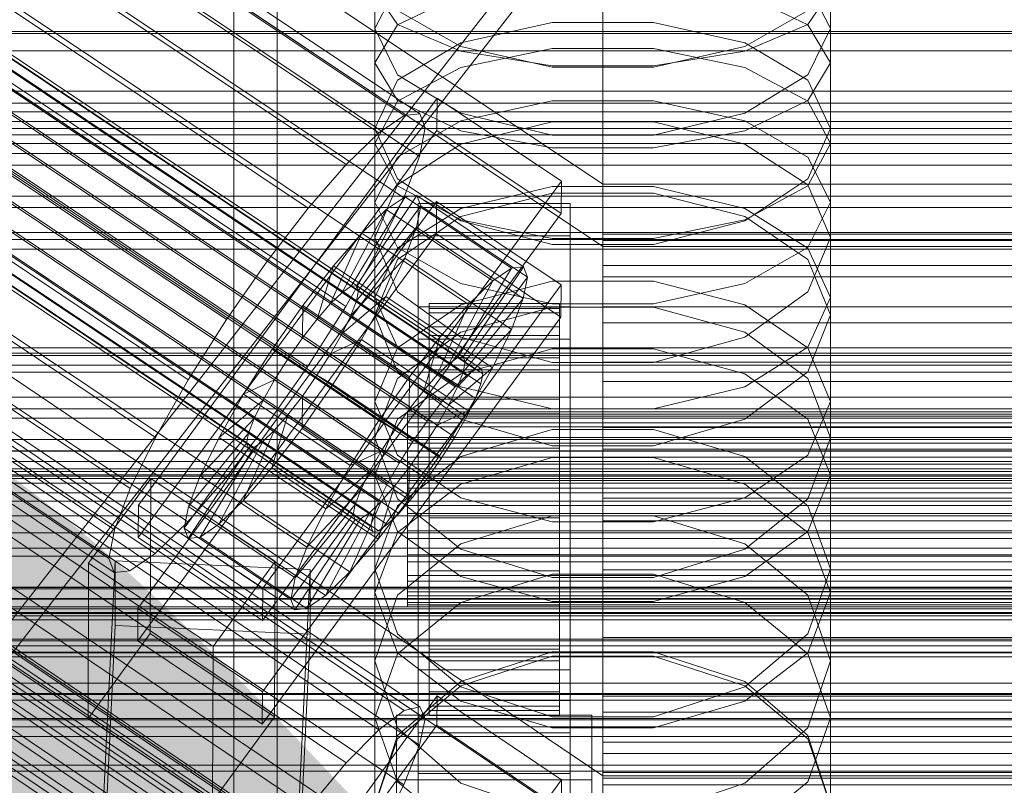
# Model space of a CAD drawing. Header units: millimetres. Extents: x -2233 to 61924, y -68080 to 6847.
# Tile 179 of 256: x -184 to -93, y -33996 to -33925. Entities that reach past the tile are written whole.
import ezdxf

# ---------------------------------------------------------------- set-up
doc = ezdxf.new("R2010")
doc.units = ezdxf.units.MM
for name, color, linetype, lineweight in [('COTAS_O', 1, 'Continuous', 0), ('COTAS_P', 1, 'Continuous', 0), ('frontal_briquetadora', 7, 'Continuous', 0), ('frontal_C01', 7, 'Continuous', 0), ('frontal_C02', 7, 'Continuous', 0), ('frontal_C03', 7, 'Continuous', 0), ('frontal_secador', 7, 'Continuous', 0)]:
    doc.layers.add(name, color=color, linetype=linetype, lineweight=lineweight)
doc.dimstyles.new('R19_100', dxfattribs={"dimtxt": 250, "dimasz": 150, "dimexe": 150, "dimexo": 80, "dimgap": 100, "dimtad": 1, "dimtih": 1, "dimtoh": 1, "dimdsep": 46, "dimcen": 0.09, "dimadec": 0, "dimazin": 0, "dimtfac": 1, "dimtdec": 4, "dimtofl": 0, "dimtmove": 0, "dimatfit": 3, "dimfxl": 1, "dimtolj": 1, "dimtzin": 0, "dimarcsym": 0})

# ---------------------------------------------------------------- blocks, each defined once
blk = doc.blocks.new('DIM_R27_52')
at = {"layer": 'COTAS_O'}
for p, q in [((-1725, -33700), (-1575, -33655)), ((1725, -33700), (1575, -33655)), ((-1725, -34400), (-1725, -33700)), ((-1725, -33700), (1725, -33700)), ((-1725, -33700), (-1575, -33745)), ((1725, -33700), (1575, -33745)), ((1725, -34400), (1725, -33700))]:
    blk.add_line(p, q, dxfattribs=at)
blk.add_text('3450 O', height=250, dxfattribs=at).set_placement((0, -33600))
blk = doc.blocks.new('DIM_R27_53')
at = {"layer": 'COTAS_P'}
for p, q in [((-150, -32000), (550, -32000)), ((550, -32000), (505, -32150)), ((550, -34600), (550, -32000)), ((550, -32000), (595, -32150)), ((550, -34600), (505, -34450)), ((550, -34600), (595, -34450)), ((-150, -34600), (550, -34600))]:
    blk.add_line(p, q, dxfattribs=at)
blk.add_text('2600 P', height=250, rotation=90, dxfattribs=at).set_placement((450, -33300))
blk = doc.blocks.new('DIM_R27_55')
at = {"layer": 'COTAS_O'}
for p, q in [((-650, -33700), (50, -33700)), ((50, -33700), (5, -33850)), ((50, -34900), (50, -33700)), ((50, -33700), (95, -33850)), ((50, -34900), (5, -34750)), ((50, -34900), (95, -34750)), ((-650, -34900), (50, -34900))]:
    blk.add_line(p, q, dxfattribs=at)
blk.add_text('1200 O', height=250, rotation=90, dxfattribs=at).set_placement((-50, -34300))
blk = doc.blocks.new('DIM_R27_56')
at = {"layer": 'COTAS_O'}
for p, q in [((-650, -34200), (-500, -34155)), ((650, -34200), (500, -34155)), ((-650, -34900), (-650, -34200)), ((-650, -34200), (650, -34200)), ((-650, -34200), (-500, -34245)), ((650, -34200), (500, -34245)), ((650, -34900), (650, -34200))]:
    blk.add_line(p, q, dxfattribs=at)
blk.add_text('1300 O', height=250, dxfattribs=at).set_placement((0, -34100))

msp = doc.modelspace()

# ---------------------------------------------------------------- linework, layer by layer
at = {"layer": 'frontal_briquetadora'}
for p, q in [((-151, -33929.238), (-151, -33912.608)), ((-109, -33929.238), (-109, -33912.608)), ((-164, -34100), (-164, -33920)), ((-160, -34100), (-160, -33920)), ((-151, -33936.682), (-151, -33920.41)), ((-109, -33936.682), (-109, -33920.41)), ((-160, -33922.563), (-160, -33931.737)), ((-160, -33932.038), (-160, -33922.836)), ((-148.92, -33922.018), (-151, -33926.087)), ((-148.92, -33925.697), (-151, -33922.627)), ((-109, -33926.087), (-111.08, -33922.018)), ((-109, -33922.627), (-111.08, -33925.697)), ((-160, -33932.339), (-160, -33923.11)), ((-148.92, -33925.751), (-143.093, -33922.955)), ((-116.907, -33922.955), (-111.08, -33925.751)), ((-143.094, -33927.741), (-148.92, -33924.402)), ((-111.08, -33924.402), (-116.906, -33927.741)), ((-134.674, -33925.528), (-143.094, -33927.39)), ((-125.326, -33925.528), (-134.674, -33925.528)), ((-116.906, -33927.39), (-125.326, -33925.528)), ((-151, -33929.238), (-148.92, -33925.751)), ((-151, -33942.099), (-151, -33926.087)), ((-151, -33926.087), (-148.92, -33930.345)), ((-143.093, -33928.158), (-148.92, -33925.697)), ((-111.08, -33925.697), (-116.907, -33928.158)), ((-111.08, -33925.751), (-109, -33929.238)), ((-111.08, -33930.345), (-109, -33926.087)), ((-109, -33942.099), (-109, -33926.087)), ((-143.094, -33927.39), (-148.92, -33930.837)), ((-111.08, -33930.837), (-116.906, -33927.39)), ((-134.674, -33929.647), (-143.094, -33927.741)), ((-134.673, -33927.928), (-143.093, -33929.662)), ((-134.673, -33929.524), (-143.093, -33928.158)), ((-125.327, -33927.928), (-134.673, -33927.928)), ((-116.907, -33929.662), (-125.327, -33927.928)), ((-116.907, -33928.158), (-125.327, -33929.524)), ((-116.906, -33927.741), (-125.326, -33929.647)), ((-151, -33929.238), (-148.92, -33932.725)), ((-111.08, -33932.725), (-109, -33929.238)), ((-143.093, -33929.662), (-148.92, -33932.786)), ((-125.326, -33929.647), (-134.674, -33929.647)), ((-125.327, -33929.524), (-134.673, -33929.524)), ((-111.08, -33932.786), (-116.907, -33929.662)), ((-148.92, -33930.837), (-151, -33935.302)), ((-148.92, -33930.345), (-143.094, -33933.895)), ((-116.906, -33933.895), (-111.08, -33930.345)), ((-109, -33935.302), (-111.08, -33930.837)), ((-160, -33931.737), (-160, -33941.791)), ((-160, -33942.119), (-160, -33932.038)), ((-160, -33942.448), (-160, -33932.339)), ((-148.92, -33932.786), (-151, -33936.682)), ((-148.92, -33932.725), (-143.093, -33935.521)), ((-143.093, -33934.597), (-134.673, -33932.744)), ((-134.673, -33932.744), (-125.327, -33932.744)), ((-125.327, -33932.744), (-116.907, -33934.597)), ((-116.907, -33935.521), (-111.08, -33932.725)), ((-109, -33936.682), (-111.08, -33932.786)), ((-148.92, -33937.935), (-143.093, -33934.597)), ((-143.094, -33933.895), (-134.674, -33935.917)), ((-143.094, -33936.726), (-134.674, -33934.689)), ((-134.674, -33934.689), (-125.326, -33934.689)), ((-125.326, -33935.917), (-116.906, -33933.895)), ((-125.326, -33934.689), (-116.906, -33936.726)), ((-116.907, -33934.597), (-111.08, -33937.935)), ((-148.92, -33939.949), (-151, -33935.302)), ((-151, -33950.89), (-151, -33935.302)), ((-143.093, -33935.521), (-134.673, -33937.073)), ((-125.327, -33937.073), (-116.907, -33935.521)), ((-109, -33935.302), (-111.08, -33939.949)), ((-109, -33950.89), (-109, -33935.302)), ((-134.674, -33935.917), (-125.326, -33935.917)), ((-151, -33936.682), (-148.92, -33940.578)), ((-148.92, -33940.485), (-143.094, -33936.726)), ((-134.673, -33937.073), (-125.327, -33937.073)), ((-116.906, -33936.726), (-111.08, -33940.485)), ((-111.08, -33940.578), (-109, -33936.682)), ((-151, -33942.099), (-148.92, -33937.935)), ((-111.08, -33937.935), (-109, -33942.099)), ((-143.094, -33943.808), (-148.92, -33939.949)), ((-111.08, -33939.949), (-116.906, -33943.808)), ((-151, -33945.334), (-148.92, -33940.485)), ((-148.92, -33940.578), (-143.093, -33943.702)), ((-143.093, -33942.681), (-134.673, -33940.653)), ((-134.673, -33940.653), (-125.327, -33940.653)), ((-125.327, -33940.653), (-116.907, -33942.681)), ((-116.907, -33943.702), (-111.08, -33940.578)), ((-111.08, -33940.485), (-109, -33945.334)), ((-160, -33941.791), (-160, -33952.701)), ((-134.674, -33941.254), (-143.094, -33943.404)), ((-125.326, -33941.254), (-134.674, -33941.254)), ((-116.906, -33943.404), (-125.326, -33941.254)), ((-160, -33953.056), (-160, -33942.119)), ((-160, -33953.411), (-160, -33942.448)), ((-148.92, -33946.262), (-151, -33942.099)), ((-148.92, -33946.334), (-143.093, -33942.681)), ((-116.907, -33942.681), (-111.08, -33946.334)), ((-109, -33942.099), (-111.08, -33946.262)), ((-143.094, -33943.404), (-148.92, -33947.367)), ((-143.093, -33943.702), (-134.673, -33945.436)), ((-125.327, -33945.436), (-116.907, -33943.702)), ((-111.08, -33947.366), (-116.906, -33943.404)), ((-134.674, -33946.001), (-143.094, -33943.808)), ((-116.906, -33943.808), (-125.326, -33946.001)), ((-148.92, -33950.361), (-151, -33945.334)), ((-151, -33960.462), (-151, -33945.334)), ((-134.673, -33945.436), (-125.327, -33945.436)), ((-109, -33945.334), (-111.08, -33950.361)), ((-109, -33960.462), (-109, -33945.334)), ((-151, -33950.89), (-148.92, -33946.334)), ((-143.093, -33949.6), (-148.92, -33946.262)), ((-125.326, -33946.001), (-134.674, -33946.001)), ((-111.08, -33946.262), (-116.907, -33949.6)), ((-111.08, -33946.334), (-109, -33950.89)), ((-148.92, -33947.367), (-151, -33952.465)), ((-109, -33952.465), (-111.08, -33947.366)), ((-134.673, -33949.368), (-143.093, -33951.565)), ((-134.673, -33951.453), (-143.093, -33949.6)), ((-125.327, -33949.368), (-134.673, -33949.368)), ((-116.907, -33951.565), (-125.327, -33949.368)), ((-116.907, -33949.6), (-125.327, -33951.453)), ((-151, -33950.89), (-148.92, -33955.446)), ((-143.094, -33954.52), (-148.92, -33950.361)), ((-111.08, -33950.361), (-116.906, -33954.52)), ((-111.08, -33955.446), (-109, -33950.89)), ((-143.093, -33951.565), (-148.92, -33955.525)), ((-134.674, -33951.768), (-143.094, -33954.085)), ((-143.094, -33954.085), (-134.674, -33951.768)), ((-125.326, -33951.768), (-134.674, -33951.768)), ((-125.327, -33951.453), (-134.673, -33951.453)), ((-116.906, -33954.085), (-125.326, -33951.768)), ((-125.326, -33951.768), (-116.906, -33954.085)), ((-111.08, -33955.525), (-116.907, -33951.565)), ((-160, -33952.701), (-160, -33964.438)), ((-151, -33967.266), (-151, -33952.465)), ((-151, -33952.465), (-148.92, -33957.738)), ((-111.08, -33957.738), (-109, -33952.465)), ((-109, -33967.266), (-109, -33952.465)), ((-160, -33964.818), (-160, -33953.056)), ((-160, -33965.199), (-160, -33953.411)), ((-143.094, -33954.085), (-148.92, -33958.344)), ((-148.92, -33958.344), (-143.094, -33954.085)), ((-134.674, -33956.878), (-143.094, -33954.52)), ((-116.906, -33954.52), (-125.326, -33956.878)), ((-111.08, -33958.344), (-116.906, -33954.085)), ((-116.906, -33954.085), (-111.08, -33958.344)), ((-148.92, -33955.525), (-151, -33960.462)), ((-148.92, -33955.446), (-143.093, -33959.099)), ((-116.907, -33959.099), (-111.08, -33955.446)), ((-109, -33960.462), (-111.08, -33955.525)), ((-143.093, -33957.922), (-134.673, -33955.615)), ((-134.673, -33955.615), (-125.327, -33955.615)), ((-125.327, -33955.615), (-116.907, -33957.922)), ((-125.326, -33956.878), (-134.674, -33956.878)), ((-148.92, -33957.738), (-143.094, -33962.092)), ((-148.92, -33962.081), (-143.093, -33957.922)), ((-116.907, -33957.922), (-111.08, -33962.081)), ((-116.906, -33962.092), (-111.08, -33957.738)), ((-148.92, -33958.344), (-151, -33963.807)), ((-143.093, -33959.099), (-134.673, -33961.127)), ((-125.327, -33961.127), (-116.907, -33959.099)), ((-109, -33963.807), (-111.08, -33958.344)), ((-151, -33960.462), (-148.92, -33965.4)), ((-111.08, -33965.4), (-109, -33960.462)), ((-134.673, -33961.127), (-125.327, -33961.127)), ((-151, -33967.266), (-148.92, -33962.081)), ((-143.094, -33962.092), (-134.674, -33964.556)), ((-125.326, -33964.556), (-116.906, -33962.092)), ((-111.08, -33962.081), (-109, -33967.266)), ((-143.094, -33965.539), (-134.674, -33963.061)), ((-134.674, -33963.061), (-125.326, -33963.061)), ((-125.326, -33963.061), (-116.906, -33965.539)), ((-160, -33964.438), (-160, -33976.973)), ((-148.92, -33969.438), (-151, -33963.807)), ((-151, -33978.088), (-151, -33963.807)), ((-134.674, -33964.556), (-125.326, -33964.556)), ((-109, -33963.807), (-111.08, -33969.438)), ((-109, -33978.088), (-109, -33963.807)), ((-160, -33977.377), (-160, -33964.818)), ((-160, -33977.782), (-160, -33965.199)), ((-148.92, -33965.4), (-143.093, -33969.359)), ((-148.92, -33970.084), (-143.094, -33965.539)), ((-116.907, -33969.359), (-111.08, -33965.4)), ((-116.906, -33965.539), (-111.08, -33970.084)), ((-143.093, -33968.093), (-134.673, -33965.624)), ((-134.673, -33965.624), (-125.327, -33965.624)), ((-125.327, -33965.624), (-116.907, -33968.093)), ((-148.92, -33972.452), (-151, -33967.266)), ((-109, -33967.266), (-111.08, -33972.452)), ((-148.92, -33972.541), (-143.093, -33968.093)), ((-116.907, -33968.093), (-111.08, -33972.541)), ((-151, -33975.899), (-148.92, -33970.084)), ((-143.094, -33974.075), (-148.92, -33969.438)), ((-143.093, -33969.359), (-134.673, -33971.557)), ((-125.327, -33971.557), (-116.907, -33969.359)), ((-111.08, -33969.438), (-116.906, -33974.075)), ((-111.08, -33970.084), (-109, -33975.899)), ((-134.674, -33971.009), (-143.094, -33973.591)), ((-125.326, -33971.009), (-134.674, -33971.009)), ((-116.906, -33973.591), (-125.326, -33971.009)), ((-134.673, -33971.557), (-125.327, -33971.557)), ((-151, -33978.088), (-148.92, -33972.541)), ((-143.093, -33976.61), (-148.92, -33972.452)), ((-111.08, -33972.452), (-116.907, -33976.61)), ((-111.08, -33972.541), (-109, -33978.088)), ((-143.094, -33973.591), (-148.92, -33978.321)), ((-111.08, -33978.321), (-116.906, -33973.591)), ((-134.674, -33976.695), (-143.094, -33974.075)), ((-116.906, -33974.075), (-125.326, -33976.695)), ((-148.92, -33981.875), (-151, -33975.899)), ((-151, -33989.624), (-151, -33975.899)), ((-134.673, -33976.379), (-143.093, -33979.002)), ((-125.327, -33976.379), (-134.673, -33976.379)), ((-116.907, -33979.002), (-125.327, -33976.379)), ((-109, -33975.899), (-111.08, -33981.875)), ((-109, -33989.624), (-109, -33975.899)), ((-160, -33976.973), (-160, -33990.272)), ((-134.673, -33978.918), (-143.093, -33976.61)), ((-125.326, -33976.695), (-134.674, -33976.695)), ((-116.907, -33976.61), (-125.327, -33978.918)), ((-160, -33990.7), (-160, -33977.377)), ((-160, -33991.128), (-160, -33977.782)), ((-151, -33978.088), (-148.92, -33983.634)), ((-111.08, -33983.634), (-109, -33978.088)), ((-148.92, -33978.321), (-151, -33984.362)), ((-143.093, -33979.002), (-148.92, -33983.729)), ((-125.327, -33978.918), (-134.673, -33978.918)), ((-111.08, -33983.729), (-116.907, -33979.002)), ((-109, -33984.362), (-111.08, -33978.321)), ((-143.094, -33986.783), (-148.92, -33981.875)), ((-111.08, -33981.875), (-116.906, -33986.783)), ((-148.92, -33983.634), (-143.093, -33988.082)), ((-134.674, -33983.539), (-143.094, -33986.271)), ((-125.326, -33983.539), (-134.674, -33983.539)), ((-116.906, -33986.271), (-125.326, -33983.539)), ((-116.907, -33988.082), (-111.08, -33983.634)), ((-148.92, -33983.729), (-151, -33989.624)), ((-151, -33997.699), (-151, -33984.362)), ((-151, -33984.362), (-148.92, -33990.56)), ((-143.093, -33986.673), (-134.673, -33983.95)), ((-134.673, -33983.95), (-125.327, -33983.95)), ((-125.327, -33983.95), (-116.907, -33986.673)), ((-109, -33989.624), (-111.08, -33983.729)), ((-111.08, -33990.56), (-109, -33984.362)), ((-109, -33997.699), (-109, -33984.362)), ((-143.094, -33986.271), (-148.92, -33991.269)), ((-111.08, -33991.269), (-116.906, -33986.271)), ((-148.92, -33991.58), (-143.093, -33986.673)), ((-134.674, -33989.552), (-143.094, -33986.783)), ((-116.906, -33986.783), (-125.326, -33989.552)), ((-116.907, -33986.673), (-111.08, -33991.58)), ((-143.093, -33988.082), (-134.673, -33990.551)), ((-125.327, -33990.551), (-116.907, -33988.082)), ((-151, -33989.624), (-148.92, -33995.519)), ((-125.326, -33989.552), (-134.674, -33989.552)), ((-111.08, -33995.519), (-109, -33989.624)), ((-160, -33990.272), (-160, -34004.303)), ((-160, -34004.753), (-160, -33990.7)), ((-148.92, -33990.56), (-143.094, -33995.642)), ((-134.673, -33990.551), (-125.327, -33990.551)), ((-116.906, -33995.642), (-111.08, -33990.56)), ((-160, -34005.203), (-160, -33991.128)), ((-148.92, -33991.269), (-151, -33997.637)), ((-151, -33997.699), (-148.92, -33991.58)), ((-109, -33997.637), (-111.08, -33991.269)), ((-111.08, -33991.58), (-109, -33997.699)), ((-148.92, -33995.519), (-143.093, -34000.246)), ((-116.907, -34000.246), (-111.08, -33995.519)), ((-143.094, -33995.642), (-134.674, -33998.507)), ((-125.326, -33998.507), (-116.906, -33995.642))]:
    msp.add_line(p, q, dxfattribs=at)
at = {"layer": 'frontal_C01'}
for p, q in [((-130, -33994.965), (-130, -33732.352)), ((-130, -33738.133), (-130, -34000.746)), ((-332.629, -33864.633), (-148.32, -33988.968)), ((-331.181, -33864.284), (-146.872, -33988.618)), ((-330.692, -33865.373), (-146.383, -33989.708)), ((-334.938, -33866.398), (-150.629, -33990.733)), ((-355.53, -33868.098), (-141.731, -34012.326)), ((-355.017, -33867.974), (-141.218, -34012.202)), ((-354.844, -33868.36), (-141.045, -34012.589)), ((-331.197, -33867.828), (-146.887, -33992.163)), ((-356.348, -33868.723), (-142.549, -34012.952)), ((-355.022, -33869.23), (-141.224, -34013.458)), ((-357.415, -33869.808), (-143.617, -34014.036)), ((-337.95, -33869.458), (-153.641, -33993.793)), ((-355.541, -33870.524), (-141.742, -34014.753)), ((-358.659, -33871.277), (-144.861, -34015.505)), ((-332.659, -33871.481), (-148.35, -33995.816)), ((-356.363, -33872.155), (-142.565, -34016.383)), ((-146.196, -34017.26), (-359.995, -33873.031)), ((-341.461, -33873.605), (-157.152, -33997.94)), ((-357.434, -33874.011), (-143.635, -34018.239)), ((-361.332, -33874.951), (-147.533, -34019.179)), ((-358.68, -33875.965), (-144.881, -34020.193)), ((-334.981, -33876.083), (-150.672, -34000.418)), ((-160.922, -34002.891), (-345.231, -33878.556)), ((-338.003, -33881.32), (-153.694, -34005.655)), ((-349.002, -33883.974), (-164.693, -34008.309)), ((-341.52, -33886.835), (-157.211, -34011.17)), ((-130, -33994.965), (-228.298, -33928.654)), ((-228.298, -33934.434), (-130, -34000.746)), ((-172.809, -34025.451), (-145.277, -33987.597)), ((-145.289, -33990.293), (-145.277, -33987.597)), ((-145.277, -33987.597), (-133.809, -33995.333)), ((-150.629, -33990.733), (-148.32, -33988.968)), ((-148.32, -33988.968), (-146.872, -33988.618)), ((-146.872, -33988.618), (-146.383, -33989.708)), ((-146.383, -33989.708), (-146.887, -33992.163)), ((-145.289, -33990.293), (-172.821, -34028.147)), ((-153.641, -33993.793), (-150.629, -33990.733)), ((-133.821, -33998.029), (-145.289, -33990.293)), ((-146.887, -33992.163), (-148.35, -33995.816)), ((-157.152, -33997.94), (-153.641, -33993.793)), ((-133.809, -33995.333), (-161.341, -34033.188)), ((-133.809, -33995.333), (-133.821, -33998.029)), ((-130, -34257.579), (-130, -33994.965)), ((0, -33994.965), (-130, -33994.965)), ((-148.35, -33995.816), (-150.672, -34000.418))]:
    msp.add_line(p, q, dxfattribs=at)
at = {"layer": 'frontal_C02'}
for p, q in [((-130, -33940.443), (-130, -33649.948)), ((-130, -33655.678), (-130, -33946.173)), ((-332.629, -33810.853), (-148.32, -33934.108)), ((-331.181, -33810.695), (-146.872, -33933.95)), ((-330.692, -33811.978), (-146.383, -33935.233)), ((-334.938, -33812.44), (-150.629, -33935.695)), ((-355.53, -33814.539), (-141.731, -33957.515)), ((-355.017, -33814.483), (-141.218, -33957.459)), ((-331.197, -33814.614), (-146.887, -33937.869)), ((-356.348, -33815.102), (-142.549, -33958.077)), ((-354.844, -33814.938), (-141.045, -33957.913)), ((-337.95, -33815.35), (-153.641, -33938.604)), ((-357.415, -33816.133), (-143.617, -33959.108)), ((-355.022, -33815.872), (-141.224, -33958.847)), ((-358.659, -33817.561), (-144.861, -33960.537)), ((-355.541, -33817.222), (-141.742, -33960.197)), ((-332.659, -33818.423), (-148.35, -33941.678)), ((-146.196, -33962.266), (-359.995, -33819.291)), ((-356.363, -33818.895), (-142.565, -33961.871)), ((-341.461, -33819.382), (-157.152, -33942.637)), ((-361.332, -33821.203), (-147.533, -33964.178)), ((-357.434, -33820.779), (-143.635, -33963.754)), ((-358.68, -33822.743), (-144.881, -33965.719)), ((-362.578, -33823.168), (-148.779, -33966.143)), ((-334.981, -33823.147), (-150.672, -33946.401)), ((-360.017, -33824.656), (-146.218, -33967.631)), ((-160.922, -33947.518), (-345.231, -33824.263)), ((-363.648, -33825.051), (-149.85, -33968.027)), ((-361.352, -33826.385), (-147.554, -33969.361)), ((-364.471, -33826.725), (-150.672, -33969.7)), ((-364.989, -33828.075), (-151.191, -33971.05)), ((-362.596, -33827.814), (-148.798, -33970.789)), ((-338.003, -33828.462), (-153.694, -33951.717)), ((-365.168, -33829.009), (-151.369, -33971.984)), ((-364.482, -33829.407), (-150.683, -33972.383)), ((-363.664, -33828.845), (-149.865, -33971.82)), ((-364.995, -33829.463), (-151.196, -33972.439)), ((-349.002, -33829.66), (-164.693, -33952.915)), ((-341.52, -33834.007), (-157.211, -33957.262)), ((-352.519, -33835.205), (-168.21, -33958.46)), ((-345.291, -33839.404), (-160.982, -33962.659)), ((-355.541, -33840.521), (-171.232, -33963.775)), ((-349.061, -33844.285), (-164.752, -33967.54)), ((-357.863, -33845.244), (-173.554, -33968.499)), ((-352.572, -33848.318), (-168.263, -33971.572)), ((-359.326, -33849.053), (-175.016, -33972.308)), ((-359.83, -33851.689), (-175.521, -33974.944)), ((-355.584, -33851.227), (-171.275, -33974.481)), ((-359.341, -33852.972), (-175.032, -33976.227)), ((-357.893, -33852.814), (-173.584, -33976.069)), ((-130, -33940.443), (-228.298, -33874.707)), ((-228.298, -33880.437), (-130, -33946.173)), ((-172.809, -33970.016), (-145.277, -33932.493)), ((-145.289, -33935.474), (-145.277, -33932.493)), ((-145.277, -33932.493), (-133.809, -33940.162)), ((-150.629, -33935.695), (-148.32, -33934.108)), ((-148.32, -33934.108), (-146.872, -33933.95)), ((-146.872, -33933.95), (-146.383, -33935.233)), ((-145.289, -33935.474), (-172.821, -33972.996)), ((-146.383, -33935.233), (-146.887, -33937.869)), ((-133.821, -33943.143), (-145.289, -33935.474)), ((-153.641, -33938.604), (-150.629, -33935.695)), ((-146.887, -33937.869), (-148.35, -33941.678)), ((-157.152, -33942.637), (-153.641, -33938.604)), ((-133.809, -33940.162), (-161.341, -33977.685)), ((-133.809, -33940.162), (-133.821, -33943.143)), ((-130, -34230.937), (-130, -33940.443)), ((0, -33940.443), (-130, -33940.443)), ((-153.199, -33949.845), (-148.226, -33941.585)), ((-152.686, -33949.789), (-147.143, -33941.467)), ((-148.35, -33941.678), (-150.672, -33946.401)), ((-148.226, -33941.585), (-149.953, -33942.773)), ((-147.143, -33941.467), (-148.226, -33941.585)), ((-148.226, -33941.585), (-138.396, -33948.159)), ((-147.143, -33941.467), (-137.313, -33948.041)), ((-146.777, -33942.427), (-147.143, -33941.467)), ((-172.847, -33979.553), (-145.315, -33942.031)), ((-160.922, -33947.518), (-157.152, -33942.637)), ((-154.017, -33950.408), (-149.953, -33942.773)), ((-152.513, -33950.244), (-146.777, -33942.427)), ((-149.953, -33942.773), (-152.207, -33944.949)), ((-149.953, -33942.773), (-140.123, -33949.346)), ((-147.155, -33944.399), (-146.777, -33942.427)), ((-147, -33945.185), (-147, -33942.205)), ((-147, -33942.205), (-133, -33942.205)), ((-147, -33988.023), (-147, -33942.205)), ((-146.777, -33942.427), (-136.948, -33949)), ((-145.327, -33945.011), (-145.315, -33942.031)), ((-145.315, -33942.031), (-133.847, -33949.7)), ((-133, -33942.205), (-133, -33945.185)), ((-133, -33942.205), (-133, -33988.023)), ((-161.353, -33980.665), (-133.821, -33943.143)), ((-152.692, -33951.178), (-147.155, -33944.399)), ((-148.249, -33947.248), (-147.155, -33944.399)), ((-147.155, -33944.399), (-137.325, -33950.972)), ((-145.327, -33945.011), (-172.859, -33982.534)), ((-155.085, -33951.439), (-152.207, -33944.949)), ((-152.207, -33944.949), (-154.833, -33947.965)), ((-152.207, -33944.949), (-142.377, -33951.522)), ((-133, -33945.185), (-147, -33945.185)), ((-147, -33945.185), (-147, -33991.004)), ((-133.859, -33952.68), (-145.327, -33945.011)), ((-133, -33991.004), (-133, -33945.185)), ((-130, -33946.173), (-130, -33945.04)), ((-130, -33945.04), (-130, -33945.636)), ((-130, -33945.04), (130, -33945.04)), ((-150.672, -33946.401), (-153.694, -33951.717)), ((-130, -33945.636), (-130, -33947.921)), ((-130, -33945.636), (130, -33945.636)), ((-130, -33946.173), (-130, -34236.667)), ((-130, -33946.173), (0, -33946.173)), ((-130, -33948.958), (-130, -33946.173)), ((-130, -33946.173), (130, -33946.173)), ((-153.21, -33952.528), (-148.249, -33947.248)), ((-149.985, -33950.781), (-148.249, -33947.248)), ((-148.249, -33947.248), (-138.419, -33953.822)), ((-164.693, -33952.915), (-160.922, -33947.518)), ((-154.833, -33947.965), (-157.653, -33951.616)), ((-156.329, -33952.867), (-154.833, -33947.965)), ((-154.833, -33947.965), (-145.003, -33954.539)), ((-138.396, -33948.159), (-143.369, -33956.419)), ((-137.313, -33948.041), (-142.856, -33956.363)), ((-140.123, -33949.346), (-138.396, -33948.159)), ((-138.396, -33948.159), (-137.313, -33948.041)), ((-137.313, -33948.041), (-136.948, -33949)), ((-130, -33947.921), (-130, -33951.739)), ((-130, -33947.921), (130, -33947.921)), ((-136.948, -33949), (-142.683, -33956.818)), ((-136.948, -33949), (-137.325, -33950.972)), ((-130, -33953.206), (-130, -33948.958)), ((-130, -33948.958), (130, -33948.958)), ((-133.847, -33949.7), (-161.379, -33987.222)), ((-154.017, -33950.408), (-153.199, -33949.845)), ((-153.199, -33949.845), (-152.686, -33949.789)), ((-143.369, -33956.419), (-153.199, -33949.845)), ((-142.856, -33956.363), (-152.686, -33949.789)), ((-152.686, -33949.789), (-152.513, -33950.244)), ((-140.123, -33949.346), (-144.188, -33956.981)), ((-142.377, -33951.522), (-140.123, -33949.346)), ((-133.847, -33949.7), (-133.859, -33952.68)), ((-155.085, -33951.439), (-154.017, -33950.408)), ((-154.033, -33954.201), (-149.985, -33950.781)), ((-144.188, -33956.981), (-154.017, -33950.408)), ((-152.513, -33950.244), (-152.692, -33951.178)), ((-142.683, -33956.818), (-152.513, -33950.244)), ((-152.246, -33954.757), (-149.985, -33950.781)), ((-149.985, -33950.781), (-140.156, -33957.355)), ((-137.325, -33950.972), (-142.862, -33957.752)), ((-137.325, -33950.972), (-138.419, -33953.822)), ((-157.653, -33951.616), (-160.474, -33955.654)), ((-157.653, -33951.616), (-157.665, -33954.597)), ((-147.823, -33958.19), (-157.653, -33951.616)), ((-153.694, -33951.717), (-157.211, -33957.262)), ((-156.329, -33952.867), (-155.085, -33951.439)), ((-145.255, -33958.012), (-155.085, -33951.439)), ((-152.692, -33951.178), (-153.21, -33952.528)), ((-142.862, -33957.752), (-152.692, -33951.178)), ((-147, -33954.723), (-147, -33951.742)), ((-147, -33951.742), (-133, -33951.742)), ((-147, -33997.561), (-147, -33951.742)), ((-146, -33961.426), (-146, -33951.434)), ((-146, -33951.434), (-146, -33951.88)), ((-146, -33951.434), (-134, -33951.434)), ((-146, -33952.282), (-146, -33951.434)), ((-146, -33961.637), (-146, -33951.88)), ((-146, -33951.88), (-146, -33953.59)), ((-146, -33951.88), (-134, -33951.88)), ((-142.377, -33951.522), (-145.255, -33958.012)), ((-145.003, -33954.539), (-142.377, -33951.522)), ((-134, -33951.88), (-134, -33951.434)), ((-134, -33951.434), (-134, -33961.426)), ((-134, -33951.434), (-134, -33952.282)), ((-134, -33953.59), (-134, -33951.88)), ((-134, -33951.88), (-134, -33961.637)), ((-133, -33951.742), (-133, -33954.723)), ((-133, -33951.742), (-133, -33997.561)), ((-130, -33951.739), (-130, -33956.831)), ((-130, -33951.739), (130, -33951.739)), ((-161.391, -33990.203), (-133.859, -33952.68)), ((-153.21, -33952.528), (-154.033, -33954.201)), ((-143.38, -33959.101), (-153.21, -33952.528)), ((-146, -33961.828), (-146, -33952.282)), ((-146, -33952.282), (-134, -33952.282)), ((-146, -33954.366), (-146, -33952.282)), ((-134, -33952.282), (-134, -33961.828)), ((-134, -33952.282), (-134, -33954.366)), ((-168.21, -33958.46), (-164.693, -33952.915)), ((-157.665, -33954.597), (-156.329, -33952.867)), ((-146.499, -33959.441), (-156.329, -33952.867)), ((-146, -33962.447), (-146, -33953.59)), ((-146, -33953.59), (-146, -33956.446)), ((-146, -33953.59), (-134, -33953.59)), ((-134, -33956.446), (-134, -33953.59)), ((-134, -33953.59), (-134, -33962.447)), ((-130, -33958.627), (-130, -33953.206)), ((-130, -33953.206), (130, -33953.206)), ((-159.001, -33956.509), (-157.665, -33954.597)), ((-157.665, -33954.597), (-147.835, -33961.171)), ((-154.033, -33954.201), (-155.103, -33956.085)), ((-144.203, -33960.775), (-154.033, -33954.201)), ((-147.823, -33958.19), (-145.003, -33954.539)), ((-145.003, -33954.539), (-146.499, -33959.441)), ((-146, -33962.815), (-146, -33954.366)), ((-146, -33954.366), (-134, -33954.366)), ((-146, -33957.543), (-146, -33954.366)), ((-138.419, -33953.822), (-143.38, -33959.101)), ((-138.419, -33953.822), (-140.156, -33957.355)), ((-134, -33954.366), (-134, -33962.815)), ((-134, -33954.366), (-134, -33957.543)), ((-155.103, -33956.085), (-152.246, -33954.757)), ((-154.877, -33958.905), (-152.246, -33954.757)), ((-152.246, -33954.757), (-142.416, -33961.331)), ((-133, -33954.723), (-147, -33954.723)), ((-147, -33954.723), (-147, -34000.541)), ((-133, -34000.541), (-133, -33954.723)), ((-160.474, -33955.654), (-163.105, -33959.802)), ((-159.001, -33956.509), (-160.474, -33955.654)), ((-160.474, -33955.654), (-150.644, -33962.227)), ((-155.103, -33956.085), (-156.35, -33958.05)), ((-145.274, -33962.658), (-155.103, -33956.085)), ((-146, -33963.8), (-146, -33956.446)), ((-146, -33956.446), (-146, -33960.254)), ((-146, -33956.446), (-134, -33956.446)), ((-143.369, -33956.419), (-144.188, -33956.981)), ((-142.856, -33956.363), (-143.369, -33956.419)), ((-142.683, -33956.818), (-142.856, -33956.363)), ((-134, -33960.254), (-134, -33956.446)), ((-134, -33956.446), (-134, -33963.8)), ((-157.211, -33957.262), (-160.982, -33962.659)), ((-160.247, -33958.474), (-159.001, -33956.509)), ((-149.171, -33963.083), (-159.001, -33956.509)), ((-144.188, -33956.981), (-145.255, -33958.012)), ((-140.156, -33957.355), (-144.203, -33960.775)), ((-142.862, -33957.752), (-142.683, -33956.818)), ((-140.156, -33957.355), (-142.416, -33961.331)), ((-130, -33956.831), (-130, -33962.848)), ((-130, -33956.831), (130, -33956.831)), ((-156.35, -33958.05), (-157.686, -33959.962)), ((-156.35, -33958.05), (-154.877, -33958.905)), ((-146.52, -33964.623), (-156.35, -33958.05)), ((-150.644, -33962.227), (-147.823, -33958.19)), ((-147.835, -33961.171), (-147.823, -33958.19)), ((-145.255, -33958.012), (-146.499, -33959.441)), ((-146, -33964.32), (-146, -33957.543)), ((-146, -33957.543), (-134, -33957.543)), ((-146, -33961.598), (-146, -33957.543)), ((-143.617, -33959.108), (-142.549, -33958.077)), ((-143.38, -33959.101), (-142.862, -33957.752)), ((-142.549, -33958.077), (-141.731, -33957.515)), ((-141.731, -33957.515), (-141.218, -33957.459)), ((-141.045, -33957.913), (-141.224, -33958.847)), ((-141.218, -33957.459), (-141.045, -33957.913)), ((-134, -33957.543), (-134, -33964.32)), ((-134, -33957.543), (-134, -33961.598)), ((-171.232, -33963.775), (-168.21, -33958.46)), ((-160.247, -33958.474), (-163.105, -33959.802)), ((-161.318, -33960.358), (-160.247, -33958.474)), ((-150.417, -33965.048), (-160.247, -33958.474)), ((-157.698, -33962.942), (-154.877, -33958.905)), ((-154.877, -33958.905), (-145.047, -33965.479)), ((-144.861, -33960.537), (-143.617, -33959.108)), ((-144.203, -33960.775), (-143.38, -33959.101)), ((-141.224, -33958.847), (-141.742, -33960.197)), ((-130, -33964.852), (-130, -33958.627)), ((-130, -33958.627), (130, -33958.627)), ((-163.105, -33959.802), (-165.365, -33963.778)), ((-163.105, -33959.802), (-153.275, -33966.375)), ((-157.686, -33959.962), (-159.022, -33961.691)), ((-157.686, -33959.962), (-157.698, -33962.942)), ((-147.856, -33966.536), (-157.686, -33959.962)), ((-146.499, -33959.441), (-147.835, -33961.171)), ((-161.318, -33960.358), (-165.365, -33963.778)), ((-162.14, -33962.031), (-161.318, -33960.358)), ((-151.488, -33966.931), (-161.318, -33960.358)), ((-146.196, -33962.266), (-144.861, -33960.537)), ((-146, -33965.604), (-146, -33960.254)), ((-146, -33960.254), (-146, -33964.756)), ((-146, -33960.254), (-134, -33960.254)), ((-145.274, -33962.658), (-144.203, -33960.775)), ((-141.742, -33960.197), (-142.565, -33961.871)), ((-134, -33964.756), (-134, -33960.254)), ((-134, -33960.254), (-134, -33965.604)), ((-159.022, -33961.691), (-160.518, -33966.594)), ((-159.022, -33961.691), (-160.266, -33963.12)), ((-149.192, -33968.265), (-159.022, -33961.691)), ((-147.835, -33961.171), (-149.171, -33963.083)), ((-148, -33961.828), (-148, -33961.426)), ((-148, -33961.426), (-148, -33961.637)), ((-148, -33961.426), (148, -33961.426)), ((-148, -33961.637), (-148, -33962.447)), ((-148, -33961.637), (148, -33961.637)), ((-148, -33962.815), (-148, -33961.828)), ((-148, -33961.828), (148, -33961.828)), ((-146, -33961.637), (-146, -33961.426)), ((-134, -33961.426), (-146, -33961.426)), ((-146, -33961.426), (-146, -33961.828)), ((-146, -33966.241), (-146, -33961.598)), ((-146, -33961.598), (-134, -33961.598)), ((-146, -33966.255), (-146, -33961.598)), ((-146, -33962.447), (-146, -33961.637)), ((-134, -33961.637), (-146, -33961.637)), ((-134, -33961.828), (-146, -33961.828)), ((-146, -33961.828), (-146, -33962.815)), ((-142.416, -33961.331), (-145.274, -33962.658)), ((-142.416, -33961.331), (-145.047, -33965.479)), ((-142.565, -33961.871), (-143.635, -33963.754)), ((-134, -33961.426), (-134, -33961.637)), ((-134, -33961.828), (-134, -33961.426)), ((-134, -33961.598), (-134, -33966.241)), ((-134, -33961.598), (-134, -33966.255)), ((-134, -33961.637), (-134, -33962.447)), ((-134, -33962.815), (-134, -33961.828)), ((-162.14, -33962.031), (-167.102, -33967.311)), ((-160.982, -33962.659), (-164.752, -33967.54)), ((-162.659, -33963.381), (-162.14, -33962.031)), ((-152.311, -33968.605), (-162.14, -33962.031)), ((-153.275, -33966.375), (-150.644, -33962.227)), ((-150.644, -33962.227), (-149.171, -33963.083)), ((-148, -33962.447), (-148, -33963.8)), ((-148, -33962.447), (148, -33962.447)), ((-148, -33964.32), (-148, -33962.815)), ((-148, -33962.815), (148, -33962.815)), ((-147.533, -33964.178), (-146.196, -33962.266)), ((-146.52, -33964.623), (-145.274, -33962.658)), ((-146, -33963.8), (-146, -33962.447)), ((-134, -33962.447), (-146, -33962.447)), ((-134, -33962.815), (-146, -33962.815)), ((-146, -33962.815), (-146, -33964.32)), ((-134, -33962.447), (-134, -33963.8)), ((-134, -33964.32), (-134, -33962.815)), ((-130, -33962.848), (-130, -33969.381)), ((130, -33962.848), (-130, -33962.848)), ((-162.659, -33963.381), (-168.196, -33970.16)), ((-160.266, -33963.12), (-163.144, -33969.61)), ((-162.837, -33964.315), (-162.659, -33963.381)), ((-152.829, -33969.955), (-162.659, -33963.381)), ((-160.266, -33963.12), (-161.333, -33964.151)), ((-160.518, -33966.594), (-157.698, -33962.942)), ((-150.436, -33969.694), (-160.266, -33963.12)), ((-157.698, -33962.942), (-147.868, -33969.516)), ((-149.171, -33963.083), (-150.417, -33965.048)), ((-143.635, -33963.754), (-144.881, -33965.719)), ((-173.554, -33968.499), (-171.232, -33963.775)), ((-162.837, -33964.315), (-168.573, -33972.132)), ((-165.365, -33963.778), (-167.102, -33967.311)), ((-161.333, -33964.151), (-165.397, -33971.786)), ((-165.365, -33963.778), (-155.535, -33970.351)), ((-162.664, -33964.769), (-162.837, -33964.315)), ((-153.008, -33970.889), (-162.837, -33964.315)), ((-161.333, -33964.151), (-162.151, -33964.714)), ((-151.503, -33970.725), (-161.333, -33964.151)), ((-148.779, -33966.143), (-147.533, -33964.178)), ((-148, -33963.8), (-148, -33965.604)), ((-148, -33963.8), (148, -33963.8)), ((-148, -33966.241), (-148, -33964.32)), ((-148, -33964.32), (148, -33964.32)), ((-147.856, -33966.536), (-146.52, -33964.623)), ((-145.047, -33965.479), (-146.52, -33964.623)), ((-146, -33965.604), (-146, -33963.8)), ((-134, -33963.8), (-146, -33963.8)), ((-134, -33964.32), (-146, -33964.32)), ((-146, -33964.32), (-146, -33966.241)), ((-134, -33963.8), (-134, -33965.604)), ((-134, -33966.241), (-134, -33964.32)), ((-162.664, -33964.769), (-168.208, -33973.092)), ((-162.151, -33964.714), (-167.125, -33972.974)), ((-162.151, -33964.714), (-162.664, -33964.769)), ((-152.835, -33971.343), (-162.664, -33964.769)), ((-152.321, -33971.287), (-162.151, -33964.714)), ((-153.275, -33966.375), (-150.417, -33965.048)), ((-150.417, -33965.048), (-151.488, -33966.931)), ((-145.047, -33965.479), (-147.868, -33969.516)), ((-146, -33964.756), (-146, -33967.736)), ((-134, -33964.756), (-146, -33964.756)), ((-146, -33964.756), (-146, -33969.643)), ((-134, -33967.736), (-134, -33964.756)), ((-134, -33969.643), (-134, -33964.756)), ((-130, -33971.456), (-130, -33964.852)), ((-130, -33964.852), (130, -33964.852)), ((-155.535, -33970.351), (-153.275, -33966.375)), ((-149.85, -33968.027), (-148.779, -33966.143)), ((-148, -33965.604), (-148, -33967.736)), ((-148, -33965.604), (148, -33965.604)), ((-148, -33968.446), (-148, -33966.241)), ((-148, -33966.241), (148, -33966.241)), ((-144.881, -33965.719), (-146.218, -33967.631)), ((-146, -33967.736), (-146, -33965.604)), ((-134, -33965.604), (-146, -33965.604)), ((-134, -33966.241), (-146, -33966.241)), ((-146, -33966.241), (-146, -33968.446)), ((-146, -33968.446), (-146, -33966.255)), ((-146, -33966.255), (-134, -33966.255)), ((-146, -33971.194), (-146, -33966.255)), ((-134, -33965.604), (-134, -33967.736)), ((-134, -33968.446), (-134, -33966.241)), ((-134, -33966.255), (-134, -33968.446)), ((-134, -33966.255), (-134, -33971.194)), ((-167.102, -33967.311), (-168.196, -33970.16)), ((-167.102, -33967.311), (-157.272, -33973.884)), ((-163.144, -33969.61), (-160.518, -33966.594)), ((-160.518, -33966.594), (-150.688, -33973.167)), ((-155.535, -33970.351), (-151.488, -33966.931)), ((-151.488, -33966.931), (-152.311, -33968.605)), ((-149.192, -33968.265), (-147.856, -33966.536)), ((-147.868, -33969.516), (-147.856, -33966.536)), ((430, -33967.57), (-430, -33967.57)), ((-177.394, -33975.375), (-171.658, -33967.558)), ((-171.715, -33981.864), (-171.658, -33967.558)), ((-171.658, -33967.558), (-160.19, -33975.227)), ((-164.752, -33967.54), (-168.263, -33971.572)), ((-150.688, -33973.167), (-149.192, -33968.265)), ((-150.672, -33969.7), (-149.85, -33968.027)), ((-150.436, -33969.694), (-149.192, -33968.265)), ((-148, -33967.736), (-148, -33970.051)), ((148, -33967.736), (-148, -33967.736)), ((-146.218, -33967.631), (-147.554, -33969.361)), ((-146, -33967.736), (-134, -33967.736)), ((-146, -33970.051), (-146, -33967.736)), ((-134, -33967.736), (-134, -33970.051)), ((-175.016, -33972.308), (-173.554, -33968.499)), ((-157.272, -33973.884), (-152.311, -33968.605)), ((-152.311, -33968.605), (-152.829, -33969.955)), ((-148, -33970.786), (-148, -33968.446)), ((-148, -33968.446), (148, -33968.446)), ((-134, -33968.446), (-146, -33968.446)), ((-146, -33968.446), (-146, -33970.786)), ((-134, -33970.786), (-134, -33968.446)), ((-172.809, -33970.016), (-172.821, -33972.996)), ((-161.341, -33977.685), (-172.809, -33970.016)), ((-165.397, -33971.786), (-163.144, -33969.61)), ((-163.144, -33969.61), (-153.314, -33976.184)), ((-158.366, -33976.734), (-152.829, -33969.955)), ((-153.314, -33976.184), (-150.436, -33969.694)), ((-152.829, -33969.955), (-153.008, -33970.889)), ((-151.503, -33970.725), (-150.436, -33969.694)), ((-151.191, -33971.05), (-150.672, -33969.7)), ((-147.868, -33969.516), (-150.688, -33973.167)), ((-147.554, -33969.361), (-148.798, -33970.789)), ((-148, -33970.051), (-148, -33972.391)), ((-148, -33970.051), (148, -33970.051)), ((-146, -33970.051), (-146, -33969.643)), ((-146, -33969.643), (-146, -33974.582)), ((-146, -33969.643), (-134, -33969.643)), ((-146, -33972.391), (-146, -33970.051)), ((-134, -33970.051), (-146, -33970.051)), ((-134, -33974.582), (-134, -33969.643)), ((-134, -33969.643), (-134, -33970.051)), ((-134, -33970.051), (-134, -33972.391)), ((-130, -33969.381), (-130, -33975.985)), ((-130, -33969.381), (130, -33969.381)), ((-168.196, -33970.16), (-168.573, -33972.132)), ((-168.196, -33970.16), (-158.366, -33976.734)), ((-158.743, -33978.706), (-153.008, -33970.889)), ((-157.272, -33973.884), (-155.535, -33970.351)), ((-155.567, -33978.36), (-151.503, -33970.725)), ((-153.008, -33970.889), (-152.835, -33971.343)), ((-152.321, -33971.287), (-151.503, -33970.725)), ((-148.798, -33970.789), (-149.865, -33971.82)), ((-148, -33973.101), (-148, -33970.786)), ((-148, -33970.786), (148, -33970.786)), ((-146, -33970.786), (-146, -33971.194)), ((-134, -33970.786), (-146, -33970.786)), ((-146, -33970.786), (-146, -33973.101)), ((-134, -33971.194), (-134, -33970.786)), ((-134, -33973.101), (-134, -33970.786)), ((-168.263, -33971.572), (-171.275, -33974.481)), ((-167.125, -33972.974), (-165.397, -33971.786)), ((-165.397, -33971.786), (-155.567, -33978.36)), ((-158.378, -33979.665), (-152.835, -33971.343)), ((-157.295, -33979.547), (-152.321, -33971.287)), ((-152.835, -33971.343), (-152.321, -33971.287)), ((-151.369, -33971.984), (-151.191, -33971.05)), ((-149.865, -33971.82), (-150.683, -33972.383)), ((-146, -33971.194), (-134, -33971.194)), ((-146, -33976.081), (-146, -33971.194)), ((-134, -33971.194), (-134, -33976.081)), ((-130, -33977.989), (-130, -33971.456)), ((-130, -33971.456), (130, -33971.456)), ((430, -33972.57), (-430, -33972.57)), ((-175.521, -33974.944), (-175.016, -33972.308)), ((-168.573, -33972.132), (-168.208, -33973.092)), ((-168.573, -33972.132), (-158.743, -33978.706)), ((-151.196, -33972.439), (-151.369, -33971.984)), ((-150.683, -33972.383), (-151.196, -33972.439)), ((-148, -33972.391), (-148, -33974.596)), ((-148, -33972.391), (148, -33972.391)), ((-146, -33974.596), (-146, -33972.391)), ((-146, -33972.391), (-146, -33974.582)), ((-134, -33972.391), (-146, -33972.391)), ((-134, -33974.582), (-134, -33972.391)), ((-134, -33972.391), (-134, -33974.596)), ((-172.821, -33972.996), (-161.353, -33980.665)), ((-168.208, -33973.092), (-167.125, -33972.974)), ((-168.208, -33973.092), (-158.378, -33979.665)), ((-167.125, -33972.974), (-157.295, -33979.547)), ((-150.688, -33973.167), (-153.314, -33976.184)), ((-148, -33975.233), (-148, -33973.101)), ((-148, -33973.101), (148, -33973.101)), ((-146, -33973.101), (-146, -33976.081)), ((-134, -33973.101), (-146, -33973.101)), ((-146, -33973.101), (-146, -33975.233)), ((-134, -33976.081), (-134, -33973.101)), ((-134, -33975.233), (-134, -33973.101)), ((-171.275, -33974.481), (-173.584, -33976.069)), ((-158.366, -33976.734), (-157.272, -33973.884)), ((-148, -33974.596), (-148, -33976.517)), ((-148, -33974.596), (148, -33974.596)), ((-146, -33974.582), (-146, -33979.239)), ((-146, -33974.582), (-134, -33974.582)), ((-146, -33976.517), (-146, -33974.596)), ((-146, -33974.596), (-146, -33979.239)), ((-134, -33974.596), (-146, -33974.596)), ((-134, -33979.239), (-134, -33974.582)), ((-134, -33979.239), (-134, -33974.596)), ((-134, -33974.596), (-134, -33976.517)), ((-177.811, -34034.434), (-174.943, -33975.168)), ((-177.394, -33975.375), (-177.451, -33989.682)), ((-165.926, -33983.044), (-177.394, -33975.375)), ((-175.032, -33976.227), (-175.521, -33974.944)), ((-174.943, -33981.13), (-174.943, -33975.168)), ((-174.943, -33975.168), (-156.962, -33975.961)), ((-160.19, -33975.227), (-165.926, -33983.044)), ((-160.19, -33975.227), (-160.247, -33989.534)), ((-148, -33977.037), (-148, -33975.233)), ((-148, -33975.233), (148, -33975.233)), ((-146, -33975.233), (-146, -33980.583)), ((-134, -33975.233), (-146, -33975.233)), ((-146, -33975.233), (-146, -33977.037)), ((-134, -33980.583), (-134, -33975.233)), ((-134, -33977.037), (-134, -33975.233)), ((-173.584, -33976.069), (-175.032, -33976.227)), ((-156.962, -33975.961), (-159.83, -34035.227)), ((-156.962, -33975.961), (-156.962, -33981.923)), ((-153.314, -33976.184), (-155.567, -33978.36)), ((-146, -33976.081), (-134, -33976.081)), ((-146, -33980.583), (-146, -33976.081)), ((-134, -33976.081), (-134, -33980.583)), ((-130, -33975.985), (-130, -33982.21)), ((-130, -33975.985), (130, -33975.985)), ((-158.743, -33978.706), (-158.366, -33976.734)), ((-148, -33976.517), (-148, -33978.022)), ((-148, -33976.517), (148, -33976.517)), ((-148, -33978.39), (-148, -33977.037)), ((-148, -33977.037), (148, -33977.037)), ((-146, -33978.022), (-146, -33976.517)), ((-146, -33976.517), (-146, -33983.294)), ((-134, -33976.517), (-146, -33976.517)), ((-146, -33977.037), (-146, -33984.391)), ((-134, -33977.037), (-146, -33977.037)), ((-146, -33977.037), (-146, -33978.39)), ((-134, -33983.294), (-134, -33976.517)), ((-134, -33976.517), (-134, -33978.022)), ((-134, -33984.391), (-134, -33977.037)), ((-134, -33978.39), (-134, -33977.037)), ((-161.353, -33980.665), (-161.341, -33977.685)), ((-148, -33978.022), (-148, -33979.009)), ((-148, -33978.022), (148, -33978.022)), ((-146, -33979.009), (-146, -33978.022)), ((-146, -33978.022), (-146, -33986.471)), ((-134, -33978.022), (-146, -33978.022)), ((-134, -33986.471), (-134, -33978.022)), ((-134, -33978.022), (-134, -33979.009)), ((-130, -33984.006), (-130, -33977.989)), ((-130, -33977.989), (130, -33977.989)), ((-158.378, -33979.665), (-158.743, -33978.706)), ((-155.567, -33978.36), (-157.295, -33979.547)), ((-148, -33979.2), (-148, -33978.39)), ((-148, -33978.39), (148, -33978.39)), ((-148, -33979.009), (-148, -33979.411)), ((-148, -33979.009), (148, -33979.009)), ((-146, -33978.39), (-146, -33987.247)), ((-134, -33978.39), (-146, -33978.39)), ((-146, -33978.39), (-146, -33979.2)), ((-146, -33979.411), (-146, -33979.009)), ((-146, -33979.009), (-146, -33988.555)), ((-134, -33979.009), (-146, -33979.009)), ((-134, -33987.247), (-134, -33978.39)), ((-134, -33979.2), (-134, -33978.39)), ((-134, -33988.555), (-134, -33979.009)), ((-134, -33979.009), (-134, -33979.411)), ((-172.847, -33979.553), (-172.859, -33982.534)), ((-161.379, -33987.222), (-172.847, -33979.553)), ((-157.295, -33979.547), (-158.378, -33979.665)), ((-148, -33979.411), (-148, -33979.2)), ((-148, -33979.2), (148, -33979.2)), ((-148, -33979.411), (148, -33979.411)), ((-146, -33979.2), (-146, -33988.957)), ((-134, -33979.2), (-146, -33979.2)), ((-146, -33979.2), (-146, -33979.411)), ((-146, -33979.239), (-146, -33983.294)), ((-146, -33979.239), (-134, -33979.239)), ((-146, -33979.411), (-146, -33989.403)), ((-134, -33979.411), (-146, -33979.411)), ((-134, -33988.957), (-134, -33979.2)), ((-134, -33979.411), (-134, -33979.2)), ((-134, -33983.294), (-134, -33979.239)), ((-134, -33989.403), (-134, -33979.411)), ((-146, -33980.583), (-134, -33980.583)), ((-146, -33984.391), (-146, -33980.583)), ((-134, -33980.583), (-134, -33984.391)), ((-177.811, -34040.396), (-174.943, -33981.13)), ((-171.715, -33981.864), (-177.451, -33989.682)), ((-156.962, -33981.923), (-174.943, -33981.13)), ((-160.247, -33989.534), (-171.715, -33981.864)), ((-172.859, -33982.534), (-161.391, -33990.203)), ((-159.83, -34041.189), (-156.962, -33981.923)), ((-130, -33982.21), (-130, -33987.631)), ((-130, -33982.21), (130, -33982.21)), ((-165.983, -33997.351), (-165.926, -33983.044)), ((-146, -33983.294), (-146, -33986.471)), ((-146, -33983.294), (-134, -33983.294)), ((-134, -33986.471), (-134, -33983.294)), ((-146, -33984.391), (-134, -33984.391)), ((-146, -33987.247), (-146, -33984.391)), ((-134, -33984.391), (-134, -33987.247)), ((-130, -33989.098), (-130, -33984.006)), ((-130, -33984.006), (130, -33984.006)), ((-147, -33999.526), (-147, -33985.22)), ((-147, -33985.22), (-133, -33985.22)), ((-147, -33994.765), (-147, -33985.22)), ((-133, -33985.22), (-133, -33999.526)), ((-133, -33985.22), (-133, -33994.765)), ((-161.391, -33990.203), (-161.379, -33987.222)), ((-146, -33986.471), (-146, -33988.555)), ((-146, -33986.471), (-134, -33986.471)), ((-146, -33987.247), (-134, -33987.247)), ((-146, -33988.957), (-146, -33987.247)), ((-134, -33988.555), (-134, -33986.471)), ((-134, -33987.247), (-134, -33988.957)), ((-133, -33988.023), (-147, -33988.023)), ((-147, -33988.023), (-147, -33991.004)), ((-133, -33991.004), (-133, -33988.023)), ((-130, -33987.631), (-130, -33991.879)), ((-130, -33987.631), (130, -33987.631)), ((-146, -33988.555), (-146, -33989.403)), ((-146, -33988.555), (-134, -33988.555)), ((-146, -33988.957), (-134, -33988.957)), ((-146, -33989.403), (-146, -33988.957)), ((-134, -33989.403), (-134, -33988.555)), ((-134, -33988.957), (-134, -33989.403)), ((-130, -33992.916), (-130, -33989.098)), ((-130, -33989.098), (130, -33989.098)), ((-177.451, -33989.682), (-165.983, -33997.351)), ((-165.983, -33997.351), (-160.247, -33989.534)), ((-149, -33995.354), (-149, -33989.393)), ((-149, -33989.393), (-131, -33989.393)), ((-149, -34034.829), (-149, -33989.393)), ((-146, -33989.403), (-134, -33989.403)), ((-131, -33989.393), (-131, -33995.354)), ((-131, -33989.393), (-131, -34034.829)), ((-147, -33991.004), (-133, -33991.004)), ((-130, -33991.879), (-130, -33994.664)), ((-130, -33991.879), (130, -33991.879)), ((-130, -33995.201), (-130, -33992.916)), ((-130, -33992.916), (130, -33992.916)), ((-131, -33995.354), (-149, -33995.354)), ((-149, -34040.79), (-149, -33995.354)), ((-133, -33994.765), (-147, -33994.765)), ((-147, -33994.765), (-147, -34009.072)), ((-133, -34009.072), (-133, -33994.765)), ((-131, -34040.79), (-131, -33995.354)), ((-130, -33994.664), (-130, -33995.797)), ((-130, -33994.664), (130, -33994.664)), ((-130, -33995.797), (-130, -33995.201)), ((-130, -33995.201), (130, -33995.201)), ((-130, -33995.797), (130, -33995.797))]:
    msp.add_line(p, q, dxfattribs=at)
at = {"layer": 'frontal_C03'}
for p, q in [((-1500, -33926.351), (1500, -33926.351)), ((-1250, -33926.526), (1250, -33926.526)), ((-1250, -33928.123), (1250, -33928.123)), ((-1250, -33931.843), (1250, -33931.843)), ((-1250, -33932.972), (1250, -33932.972)), ((1250, -33933.77), (-1250, -33933.77)), ((1250, -33934.652), (-1250, -33934.652)), ((-1250, -33935.31), (1250, -33935.31)), ((-1250, -33935.894), (1250, -33935.894)), ((-1250, -33936.692), (1250, -33936.692)), ((1250, -33937.613), (-1250, -33937.613)), ((-1250, -33938.67), (1250, -33938.67)), ((1250, -33941.522), (-1250, -33941.522)), ((1250, -33942.579), (-1250, -33942.579)), ((1250, -33944.887), (-1250, -33944.887)), ((1250, -33945.54), (-1250, -33945.54)), ((1250, -33946.422), (-1250, -33946.422)), ((-1500, -33955.526), (1500, -33955.526)), ((1250, -33956.228), (-1250, -33956.228)), ((1250, -33957.109), (-1250, -33957.109)), ((1250, -33957.763), (-1250, -33957.763)), ((1250, -33960.07), (-1250, -33960.07)), ((-1250, -33961.128), (1250, -33961.128)), ((1250, -33963.98), (-1250, -33963.98)), ((1250, -33965.037), (-1250, -33965.037)), ((1500, -33966.934), (-1500, -33966.934)), ((1500, -33967.219), (-1500, -33967.219)), ((1250, -33967.345), (-1250, -33967.345)), ((1250, -33967.998), (-1250, -33967.998)), ((1250, -33968.879), (-1250, -33968.879)), ((-1500, -33978.628), (1500, -33978.628)), ((1250, -33978.686), (-1250, -33978.686)), ((1250, -33979.567), (-1250, -33979.567)), ((1250, -33980.221), (-1250, -33980.221)), ((1250, -33982.528), (-1250, -33982.528)), ((-1250, -33983.585), (1250, -33983.585)), ((1250, -33986.437), (-1250, -33986.437)), ((1250, -33987.495), (-1250, -33987.495)), ((1250, -33989.802), (-1250, -33989.802)), ((1250, -33990.456), (-1250, -33990.456)), ((1250, -33991.337), (-1250, -33991.337))]:
    msp.add_line(p, q, dxfattribs=at)
at = {"layer": 'frontal_secador'}
for p, q in [((413, -33215), (-431.48, -34297.08)), ((407, -33225), (-422.12, -34288.52)), ((-1250, -33956), (1250, -33956)), ((-1250, -33962), (1250, -33962)), ((-1250, -33965), (1250, -33965)), ((1250, -33966), (-1250, -33966)), ((-1250, -33966.659), (1250, -33966.659)), ((1250, -33969.659), (-1250, -33969.659)), ((-1250, -33971), (1250, -33971)), ((1250, -33974), (-1250, -33974)), ((-1250, -33974.728), (1250, -33974.728)), ((-1250, -33977.588), (1250, -33977.588)), ((1250, -33977.611), (-1250, -33977.611)), ((1250, -33977.728), (-1250, -33977.728)), ((-1250, -33979.387), (1250, -33979.387)), ((1250, -33979.918), (-1250, -33979.918)), ((-1250, -33980), (1250, -33980)), ((1250, -33980.588), (-1250, -33980.588)), ((1250, -33982.387), (-1250, -33982.387)), ((1250, -33983), (-1250, -33983)), ((-1250, -33983.65), (1250, -33983.65)), ((1250, -33984), (-1250, -33984)), ((1250, -33987.382), (-1250, -33987.382)), ((-1250, -33988), (1250, -33988)), ((1250, -33989.689), (-1250, -33989.689)), ((1250, -33994), (-1250, -33994)), ((1250, -33994.545), (-1250, -33994.545))]:
    msp.add_line(p, q, dxfattribs=at)

# ---------------------------------------------------------------- dimensions: what is measured, and where the dimension line sits
at = {"layer": 'COTAS_O'}
for p1, p2, distance, picture, middle in [((-650, -34900), (-650, -33700), -700, 'DIM_R27_55', (50, -34300)), ((-1725, -34400), (1725, -34400), 700, 'DIM_R27_52', (0, -33700)), ((-650, -34900), (650, -34900), 700, 'DIM_R27_56', (0, -34200))]:
    dim = msp.add_aligned_dim(p1=p1, p2=p2, distance=distance, text='<> O', dimstyle='R19_100', dxfattribs=at)
    dim.commit()
    dim.dimension.update_dxf_attribs({"geometry": picture, "text_midpoint": middle})
at = {"layer": 'COTAS_P'}
dim = msp.add_aligned_dim(p1=(-150, -34600), p2=(-150, -32000), distance=-700, text='<> P', dimstyle='R19_100', dxfattribs=at)
dim.commit()
dim.dimension.update_dxf_attribs({"geometry": 'DIM_R27_53', "text_midpoint": (550, -33300)})

doc.saveas('drawing.dxf')
